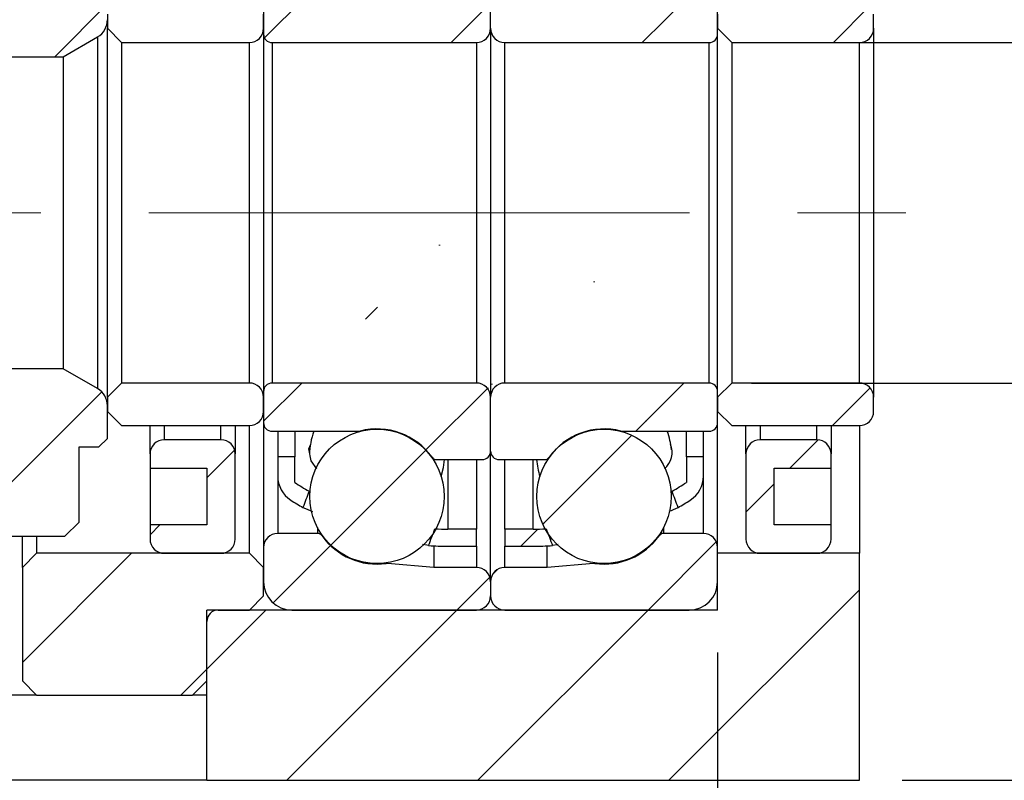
# Model space of a CAD drawing. Header units: millimetres. Extents: x 31 to 284, y 8 to 191.
# Tile 5 of 8: x 223 to 246, y 36 to 54. Entities that reach past the tile are written whole.
import ezdxf

# ---------------------------------------------------------------- set-up
doc = ezdxf.new("R2010")
doc.units = ezdxf.units.MM
doc.linetypes.add('CENTERX2', pattern=[20.32, 12.7, -2.54, 2.54, -2.54])
doc.layers.add('FORMAT', color=7, linetype='Continuous')
doc.styles.add('SLDTEXTSTYLE0', font='TXT', dxfattribs={"width": 0.75})
doc.dimstyles.new('SLDDIMSTYLE1', dxfattribs={"dimtxt": 3.5, "dimasz": 2.5, "dimexe": 0, "dimexo": 0.0625, "dimgap": 0.875, "dimtad": 1, "dimlfac": 1.5, "dimrnd": 1e-09, "dimzin": 12, "dimdsep": 46, "dimtxsty": 'SLDTEXTSTYLE0', "dimsah": 1, "dimcen": 0.09, "dimadec": 0, "dimazin": 3, "dimtfac": 1, "dimtofl": 0, "dimtmove": 0, "dimatfit": 3, "dimfxl": 0, "dimfrac": 2, "dimtolj": 1, "dimtzin": 12, "dimarcsym": 0})
doc.dimstyles.new('SLDDIMSTYLE2', dxfattribs={"dimtxt": 3.5, "dimasz": 2.5, "dimexe": 0, "dimexo": 0.0625, "dimgap": 0.875, "dimtad": 1, "dimdec": 1, "dimlfac": 1.5, "dimrnd": 1e-09, "dimzin": 12, "dimdsep": 46, "dimtxsty": 'SLDTEXTSTYLE0', "dimsah": 1, "dimcen": 0.09, "dimadec": 0, "dimazin": 3, "dimtfac": 1, "dimtdec": 1, "dimtmove": 0, "dimatfit": 0, "dimfxl": 0, "dimfrac": 2, "dimtolj": 1, "dimtzin": 12, "dimarcsym": 0})
doc.dimstyles.new('SLDDIMSTYLE4', dxfattribs={"dimtxt": 3.5, "dimasz": 2.5, "dimexe": 0, "dimexo": 0.0625, "dimgap": 0.875, "dimtad": 1, "dimlfac": 1.5, "dimrnd": 1e-09, "dimzin": 12, "dimdsep": 46, "dimtxsty": 'SLDTEXTSTYLE0', "dimsah": 1, "dimcen": 0.09, "dimadec": 0, "dimazin": 3, "dimtfac": 1, "dimtmove": 0, "dimatfit": 0, "dimfxl": 0, "dimfrac": 2, "dimtolj": 1, "dimtzin": 12, "dimarcsym": 0})
doc.dimstyles.new('SLDDIMSTYLE9', dxfattribs={"dimtxt": 3.5, "dimasz": 2.5, "dimexe": 0, "dimexo": 0.0625, "dimgap": 0.875, "dimtad": 1, "dimlfac": 1.5, "dimrnd": 1e-09, "dimzin": 12, "dimdsep": 46, "dimtxsty": 'SLDTEXTSTYLE0', "dimsah": 1, "dimcen": 0.09, "dimadec": 0, "dimazin": 3, "dimtol": 1, "dimtp": 0.02, "dimtm": 0.02, "dimtfac": 1, "dimtmove": 0, "dimatfit": 0, "dimfxl": 0, "dimfrac": 2, "dimtolj": 1, "dimarcsym": 0})

# ---------------------------------------------------------------- blocks, each defined once
blk = doc.blocks.new('_D_16')
at = {"layer": 'FORMAT', "color": 7}
for p, q in [((219.556, 41.158), (219.556, 29.107)), ((239.289, 39.091), (239.289, 29.107)), ((219.556, 30.107), (214.056, 30.107)), ((219.556, 30.107), (239.289, 30.107)), ((239.289, 30.107), (244.789, 30.107))]:
    blk.add_line(p, q, dxfattribs=at)
for points in [[(219.556, 30.107), (217.056, 30.357), (217.056, 29.857)], [(239.289, 30.107), (241.789, 29.857), (241.789, 30.357)]]:
    blk.add_solid(points, dxfattribs=at)
at = {"layer": 'FORMAT', "color": 7, "char_height": 3.5, "attachment_point": 1, "style": 'SLDTEXTSTYLE0'}
for s, insert in [('(', (223.67, 34.619)), (')', (234.443, 34.619)), ('29.6', (225.391, 34.619))]:
    blk.add_mtext(s, dxfattribs=dict(at, insert=insert))
blk = doc.blocks.new('_D_17')
at = {"layer": 'FORMAT', "color": 7}
for p, q in [((239.289, 39.091), (239.289, 29.107)), ((242.623, 35.091), (242.623, 29.107)), ((239.289, 30.107), (233.789, 30.107)), ((239.289, 30.107), (242.623, 30.107)), ((242.623, 30.107), (248.722, 30.107))]:
    blk.add_line(p, q, dxfattribs=at)
for points in [[(239.289, 30.107), (236.789, 30.357), (236.789, 29.857)], [(242.623, 30.107), (245.123, 29.857), (245.123, 30.357)]]:
    blk.add_solid(points, dxfattribs=at)
at = {"layer": 'FORMAT', "color": 7, "insert": (246.136, 34.619), "char_height": 3.5, "attachment_point": 1, "style": 'SLDTEXTSTYLE0'}
blk.add_mtext('5', dxfattribs=at)
blk = doc.blocks.new('_D_18')
at = {"layer": 'FORMAT', "color": 7}
for p, q in [((250.015, 53.424), (250.015, 64.805)), ((240.089, 53.424), (251.015, 53.424)), ((250.015, 53.424), (250.015, 45.424)), ((240.089, 45.424), (251.015, 45.424))]:
    blk.add_line(p, q, dxfattribs=at)
for points in [[(250.015, 53.424), (249.765, 50.924), (250.265, 50.924)], [(250.015, 45.424), (250.265, 47.924), (249.765, 47.924)]]:
    blk.add_solid(points, dxfattribs=at)
at = {"layer": 'FORMAT', "color": 7, "char_height": 3.5, "attachment_point": 1, "rotation": 90, "style": 'SLDTEXTSTYLE0'}
for s, insert in [('12', (245.45, 59.633)), ('%%c', (245.503, 54.355))]:
    blk.add_mtext(s, dxfattribs=dict(at, insert=insert))
blk = doc.blocks.new('_D_19')
at = {"layer": 'FORMAT', "color": 7}
for p, q in [((264.956, 49.424), (264.956, 54.924)), ((246.414, 49.424), (265.956, 49.424)), ((264.956, 49.424), (264.956, 36.091)), ((243.623, 36.091), (265.956, 36.091)), ((264.956, 36.091), (264.956, 30.591))]:
    blk.add_line(p, q, dxfattribs=at)
for points in [[(264.956, 49.424), (265.206, 51.924), (264.706, 51.924)], [(264.956, 36.091), (264.706, 33.591), (265.206, 33.591)]]:
    blk.add_solid(points, dxfattribs=at)
at = {"layer": 'FORMAT', "color": 7, "char_height": 3.5, "attachment_point": 1, "rotation": 90, "style": 'SLDTEXTSTYLE0'}
for s, insert in [('±0.02', (260.444, 41.669)), ('20', (260.444, 35.185))]:
    blk.add_mtext(s, dxfattribs=dict(at, insert=insert))

msp = doc.modelspace()

# ---------------------------------------------------------------- hatches: boundary and pattern name
at = {"layer": 'FORMAT', "linetype": 'Continuous', "lineweight": 18}
h = msp.add_hatch(dxfattribs=at)
h.set_pattern_fill('ANSI31', color=256, style=0)
edge = h.paths.add_edge_path(flags=0)
edge.add_line((224.28927796, 56.69100752), (223.95594463, 57.02434085))
edge.add_line((223.95594463, 57.02434085), (222.83131655, 57.02434085))
edge.add_line((222.83131675, 57.02434062), (222.68927663, 56.84971097))
edge.add_line((222.68927796, 56.849711), (222.68927796, 53.09100752))
edge.add_line((222.68927796, 53.09100752), (223.91671414, 53.09100752))
edge.add_line((223.91671414, 53.09100752), (224.72261129, 53.55629245))
edge.add_arc((224.48927796, 53.96043764), 0.46666667, 300, 360)
edge.add_line((224.95594463, 53.96043764), (224.95594463, 54.72434085))
edge.add_line((224.95594463, 54.72434085), (224.75594463, 54.92434085))
edge.add_line((224.75594463, 54.92434085), (224.28927796, 54.92434085))
edge.add_line((224.28927796, 54.92434085), (224.28927796, 56.69100752))
h = msp.add_hatch(dxfattribs=at)
h.set_pattern_fill('ANSI31', color=256, style=0)
edge = h.paths.add_edge_path(flags=0)
edge.add_line((228.62261129, 54.35767418), (228.62261129, 53.62434085))
edge.add_arc((228.82261129, 53.62434085), 0.2, 180, 270)
edge.add_line((228.82261129, 53.42434085), (233.62261129, 53.42434085))
edge.add_arc((233.62261129, 53.75767418), 0.33333333, 270, 360)
edge.add_line((233.95594463, 53.75767418), (233.95594463, 55.02434085))
edge.add_arc((233.75594463, 55.02434085), 0.2, 0, 90)
edge.add_line((233.75594463, 55.22434085), (232.68973052, 55.22434085))
edge.add_arc((232.68973052, 55.09100752), 0.13333333, 90, 144.471080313)
edge.add_arc((231.28927796, 56.09100752), 1.5875, 255.58614653, 324.471080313, ccw=False)
edge.add_arc((230.86092112, 54.42434085), 0.13333333, 75.58614653, 90)
edge.add_line((230.86092112, 54.55767418), (228.82261129, 54.55767418))
edge.add_arc((228.82261129, 54.35767418), 0.2, 90, 180)
h = msp.add_hatch(dxfattribs=at)
h.set_pattern_fill('ANSI31', color=256, style=0)
edge = h.paths.add_edge_path(flags=0)
edge.add_line((234.28927796, 53.42434085), (239.08927796, 53.42434085))
edge.add_arc((239.08927796, 53.62434085), 0.2, 270, 360)
edge.add_line((239.28927796, 53.62434085), (239.28927796, 54.35767418))
edge.add_arc((239.08927796, 54.35767418), 0.2, 0, 90)
edge.add_line((239.08927796, 54.55767418), (237.05096813, 54.55767418))
edge.add_arc((237.05096813, 54.42434085), 0.13333333, 90, 104.41385347)
edge.add_arc((236.62261129, 56.09100752), 1.5875, 215.528919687, 284.41385347, ccw=False)
edge.add_arc((235.22215874, 55.09100752), 0.13333333, 35.528919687, 90)
edge.add_line((235.22215874, 55.22434085), (234.15594463, 55.22434085))
edge.add_arc((234.15594463, 55.02434085), 0.2, 90, 180)
edge.add_line((233.95594463, 55.02434085), (233.95594463, 53.75767418))
edge.add_arc((234.28927796, 53.75767418), 0.33333333, 180, 270)
h = msp.add_hatch(dxfattribs=at)
h.set_pattern_fill('ANSI31', color=256, style=0)
edge = h.paths.add_edge_path(flags=0)
edge.add_line((224.95594463, 53.75767418), (225.28927796, 53.42434085))
edge.add_line((225.28927796, 53.42434085), (228.28927796, 53.42434085))
edge.add_arc((228.28927796, 53.75767418), 0.33333333, 270, 360)
edge.add_line((228.62261129, 53.75767418), (228.62261129, 54.09100752))
edge.add_arc((228.28927796, 54.09100752), 0.33333333, 360, 450)
edge.add_line((228.28927796, 54.42434085), (225.28927796, 54.42434085))
edge.add_line((225.28927796, 54.42434085), (224.95594463, 54.09100752))
edge.add_line((224.95594463, 54.09100752), (224.95594463, 53.75767418))
h = msp.add_hatch(dxfattribs=at)
h.set_pattern_fill('ANSI31', color=256, style=0)
edge = h.paths.add_edge_path(flags=0)
edge.add_line((239.28927796, 53.75767418), (239.62261129, 53.42434085))
edge.add_line((239.62261129, 53.42434085), (242.62261129, 53.42434085))
edge.add_arc((242.62261129, 53.75767418), 0.33333333, 270, 360)
edge.add_line((242.95594463, 53.75767418), (242.95594463, 54.09100752))
edge.add_arc((242.62261129, 54.09100752), 0.33333333, 360, 450)
edge.add_line((242.62261129, 54.42434085), (239.62261129, 54.42434085))
edge.add_line((239.62261129, 54.42434085), (239.28927796, 54.09100752))
edge.add_line((239.28927796, 54.09100752), (239.28927796, 53.75767418))
h = msp.add_hatch(dxfattribs=at)
h.set_pattern_fill('ANSI31', color=256, style=0)
edge = h.paths.add_edge_path(flags=0)
edge.add_arc((229.62261129, 43.23478678), 0.66666667, 180, 237.324713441)
edge.add_arc((232.95594463, 48.43191661), 6.84090909, 237.324713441, 240.135180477)
edge.add_ellipse((233.78184249, 49.42434085), major_axis=(-22.81157527, -60.99262654), ratio=0.02380262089, start_angle=276.6692598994, end_angle=277.0290017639, ccw=False)
edge.add_arc((232.95594463, 48.43191661), 6.44090909, 236.018353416, 239.537761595, ccw=False)
edge.add_line((229.35594463, 43.09100752), (229.35594463, 43.69100752))
edge.add_line((229.35594463, 43.69100752), (228.95594463, 43.69100752))
edge.add_line((228.95594463, 43.69100752), (228.95594463, 43.23478678))
h = msp.add_hatch(dxfattribs=at)
h.set_pattern_fill('ANSI31', color=256, style=0)
edge = h.paths.add_edge_path(flags=0)
edge.add_ellipse((234.13004676, 49.42434085), major_axis=(22.81157527, -60.99262654), ratio=0.02380262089, start_angle=82.9709982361, end_angle=83.3307401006, ccw=False)
edge.add_arc((234.95594463, 48.43191661), 6.84090909, 299.864819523, 302.675286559)
edge.add_arc((238.28927796, 43.23478678), 0.66666667, 302.675286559, 360)
edge.add_line((238.95594463, 43.23478678), (238.95594463, 43.69100752))
edge.add_line((238.95594463, 43.69100752), (238.55594463, 43.69100752))
edge.add_line((238.55594463, 43.69100752), (238.55594463, 43.09100752))
edge.add_arc((234.95594463, 48.43191661), 6.44090909, 300.462238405, 303.981646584, ccw=False)
h = msp.add_hatch(dxfattribs=at)
h.set_pattern_fill('ANSI31', color=256, style=0)
edge = h.paths.add_edge_path(flags=0)
edge.add_line((233.62261129, 41.59100752), (233.62261129, 41.99100752))
edge.add_line((233.62261129, 41.99100752), (232.95594463, 41.99100752))
edge.add_arc((232.95594463, 48.43191661), 6.44090909, 267.266323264, 270, ccw=False)
edge.add_ellipse((233.78184249, 49.42434085), major_axis=(-22.81157527, -60.99262654), ratio=0.02380262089, start_angle=83.1457752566, end_angle=83.5170756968, ccw=False)
edge.add_arc((232.95594463, 48.43191661), 6.84090909, 266.185421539, 270)
edge.add_line((232.95594463, 41.59100752), (233.62261129, 41.59100752))
h = msp.add_hatch(dxfattribs=at)
h.set_pattern_fill('ANSI31', color=256, style=0)
edge = h.paths.add_edge_path(flags=0)
edge.add_arc((234.95594463, 48.43191661), 6.44090909, 270, 272.733676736, ccw=False)
edge.add_line((234.95594463, 41.99100752), (234.28927796, 41.99100752))
edge.add_line((234.28927796, 41.99100752), (234.28927796, 41.59100752))
edge.add_line((234.28927796, 41.59100752), (234.95594463, 41.59100752))
edge.add_arc((234.95594463, 48.43191661), 6.84090909, 270, 273.814578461)
edge.add_ellipse((234.13004676, 49.42434085), major_axis=(22.81157527, -60.99262654), ratio=0.02380262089, start_angle=276.4829243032, end_angle=276.8542247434, ccw=False)
h = msp.add_hatch(dxfattribs=at)
h.set_pattern_fill('ANSI31', color=256, style=0)
edge = h.paths.add_edge_path(flags=0)
edge.add_line((219.55594463, 42.15767418), (219.88927796, 41.82434085))
edge.add_line((219.88927796, 41.82434085), (223.95594463, 41.82434085))
edge.add_line((223.95594463, 41.82434085), (224.28927796, 42.15767418))
edge.add_line((224.28927796, 42.15767418), (224.28927796, 43.92434085))
edge.add_line((224.28927796, 43.92434085), (224.75594463, 43.92434085))
edge.add_line((224.75594463, 43.92434085), (224.95594463, 44.12434085))
edge.add_line((224.95594463, 44.12434085), (224.95594463, 44.88824406))
edge.add_arc((224.48927796, 44.88824406), 0.46666667, 0, 60)
edge.add_line((224.72261129, 45.29238925), (223.91671414, 45.75767418))
edge.add_line((223.91671414, 45.75767418), (220.59517511, 45.75767418))
edge.add_line((220.59517511, 45.75767418), (219.78927796, 45.29238925))
edge.add_arc((220.02261129, 44.88824406), 0.46666667, 120, 180)
edge.add_line((219.55594463, 44.88824406), (219.55594463, 42.15767418))
h = msp.add_hatch(dxfattribs=at)
h.set_pattern_fill('ANSI31', color=256, style=0)
edge = h.paths.add_edge_path(flags=0)
edge.add_line((225.28927796, 45.42434085), (224.95594463, 45.09100752))
edge.add_line((224.95594463, 45.09100752), (224.95594463, 44.75767418))
edge.add_line((224.95594463, 44.75767418), (225.28927796, 44.42434085))
edge.add_line((225.28927796, 44.42434085), (228.28927796, 44.42434085))
edge.add_arc((228.28927796, 44.75767418), 0.33333333, 270, 360)
edge.add_line((228.62261129, 44.75767418), (228.62261129, 45.09100752))
edge.add_arc((228.28927796, 45.09100752), 0.33333333, 0, 90)
edge.add_line((228.28927796, 45.42434085), (225.28927796, 45.42434085))
h = msp.add_hatch(dxfattribs=at)
h.set_pattern_fill('ANSI31', color=256, style=0)
edge = h.paths.add_edge_path(flags=0)
edge.add_line((233.62261129, 45.42434085), (228.82261129, 45.42434085))
edge.add_arc((228.82261129, 45.22434085), 0.2, 90, 180)
edge.add_line((228.62261129, 45.22434085), (228.62261129, 44.49100752))
edge.add_arc((228.82261129, 44.49100752), 0.2, 180, 270)
edge.add_line((228.82261129, 44.29100752), (230.86092112, 44.29100752))
edge.add_arc((230.86092112, 44.42434085), 0.13333333, 270, 284.41385347)
edge.add_arc((231.28927796, 42.75767418), 1.5875, 35.528919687, 104.41385347, ccw=False)
edge.add_arc((232.68973052, 43.75767418), 0.13333333, 215.528919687, 270)
edge.add_line((232.68973052, 43.62434085), (233.75594463, 43.62434085))
edge.add_arc((233.75594463, 43.82434085), 0.2, 270, 360)
edge.add_line((233.95594463, 43.82434085), (233.95594463, 45.09100752))
edge.add_arc((233.62261129, 45.09100752), 0.33333333, 360, 450)
h = msp.add_hatch(dxfattribs=at)
h.set_pattern_fill('ANSI31', color=256, style=0)
edge = h.paths.add_edge_path(flags=0)
edge.add_line((239.28927796, 44.49100752), (239.28927796, 45.22434085))
edge.add_arc((239.08927796, 45.22434085), 0.2, 360, 450)
edge.add_line((239.08927796, 45.42434085), (234.28927796, 45.42434085))
edge.add_arc((234.28927796, 45.09100752), 0.33333333, 90, 180)
edge.add_line((233.95594463, 45.09100752), (233.95594463, 43.82434085))
edge.add_arc((234.15594463, 43.82434085), 0.2, 180, 270)
edge.add_line((234.15594463, 43.62434085), (235.22215874, 43.62434085))
edge.add_arc((235.22215874, 43.75767418), 0.13333333, 270, 324.471080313)
edge.add_arc((236.62261129, 42.75767418), 1.5875, 75.58614653, 144.471080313, ccw=False)
edge.add_arc((237.05096813, 44.42434085), 0.13333333, 255.58614653, 270)
edge.add_line((237.05096813, 44.29100752), (239.08927796, 44.29100752))
edge.add_arc((239.08927796, 44.49100752), 0.2, 270, 360)
h = msp.add_hatch(dxfattribs=at)
h.set_pattern_fill('ANSI31', color=256, style=0)
edge = h.paths.add_edge_path(flags=0)
edge.add_line((239.62261129, 45.42434085), (239.28927796, 45.09100752))
edge.add_line((239.28927796, 45.09100752), (239.28927796, 44.75767418))
edge.add_line((239.28927796, 44.75767418), (239.62261129, 44.42434085))
edge.add_line((239.62261129, 44.42434085), (242.62261129, 44.42434085))
edge.add_arc((242.62261129, 44.75767418), 0.33333333, 270, 360)
edge.add_line((242.95594463, 44.75767418), (242.95594463, 45.09100752))
edge.add_arc((242.62261129, 45.09100752), 0.33333333, 360, 450)
edge.add_line((242.62261129, 45.42434085), (239.62261129, 45.42434085))
h = msp.add_hatch(dxfattribs=at)
h.set_pattern_fill('ANSI31', color=256, style=0)
edge = h.paths.add_edge_path(flags=0)
edge.add_arc((231.28927796, 42.75982708), 1.57843454, 0, 360)
h = msp.add_hatch(dxfattribs=at)
h.set_pattern_fill('ANSI31', color=256, style=0)
edge = h.paths.add_edge_path(flags=0)
edge.add_arc((236.62261129, 42.75982708), 1.57843454, 0, 360)
h = msp.add_hatch(dxfattribs=at)
h.set_pattern_fill('ANSI31', color=256, style=0)
edge = h.paths.add_edge_path(flags=0)
edge.add_line((225.95594463, 43.75767418), (225.95594463, 43.42434085))
edge.add_line((225.95594463, 43.42434085), (227.28927796, 43.42434085))
edge.add_line((227.28927796, 43.42434085), (227.28927796, 42.09100752))
edge.add_line((227.28927796, 42.09100752), (225.95594463, 42.09100752))
edge.add_line((225.95594463, 42.09100752), (225.95594463, 41.75767418))
edge.add_arc((226.28927796, 41.75767418), 0.33333333, 180, 270)
edge.add_line((226.28927796, 41.42434085), (227.62261129, 41.42434085))
edge.add_arc((227.62261129, 41.75767418), 0.33333333, 270, 360)
edge.add_line((227.95594463, 41.75767418), (227.95594463, 43.75767418))
edge.add_arc((227.62261129, 43.75767418), 0.33333333, 0, 90)
edge.add_line((227.62261129, 44.09100752), (226.28927796, 44.09100752))
edge.add_arc((226.28927796, 43.75767418), 0.33333333, 90, 180)
h = msp.add_hatch(dxfattribs=at)
h.set_pattern_fill('ANSI31', color=256, style=0)
edge = h.paths.add_edge_path(flags=0)
edge.add_line((240.62261129, 42.09100752), (240.62261129, 43.42434085))
edge.add_line((240.62261129, 43.42434085), (241.95594463, 43.42434085))
edge.add_line((241.95594463, 43.42434085), (241.95594463, 43.75767418))
edge.add_arc((241.62261129, 43.75767418), 0.33333333, 360, 450)
edge.add_line((241.62261129, 44.09100752), (240.28927796, 44.09100752))
edge.add_arc((240.28927796, 43.75767418), 0.33333333, 90, 180)
edge.add_line((239.95594463, 43.75767418), (239.95594463, 41.75767418))
edge.add_arc((240.28927796, 41.75767418), 0.33333333, 180, 270)
edge.add_line((240.28927796, 41.42434085), (241.62261129, 41.42434085))
edge.add_arc((241.62261129, 41.75767418), 0.33333333, 270, 360)
edge.add_line((241.95594463, 41.75767418), (241.95594463, 42.09100752))
edge.add_line((241.95594463, 42.09100752), (240.62261129, 42.09100752))
h = msp.add_hatch(dxfattribs=at)
h.set_pattern_fill('ANSI31', color=256, style=0)
edge = h.paths.add_edge_path(flags=0)
edge.add_line((229.28927796, 40.09100752), (233.62261129, 40.09100752))
edge.add_arc((233.62261129, 40.42434085), 0.33333333, 270, 360)
edge.add_line((233.95594463, 40.42434085), (233.95594463, 40.75767418))
edge.add_arc((233.62261129, 40.75767418), 0.33333333, 0, 90)
edge.add_line((233.62261129, 41.09100752), (232.62261129, 41.09100752))
edge.add_line((232.62261129, 41.09100752), (231.53720211, 41.18596851))
edge.add_arc((231.52558135, 41.05314255), 0.13333333, 85, 97.892747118)
edge.add_arc((231.28927796, 42.75767418), 1.5875, 215.528919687, 277.892747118, ccw=False)
edge.add_arc((229.8888254, 41.75767418), 0.13333333, 35.528919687, 90)
edge.add_line((229.8888254, 41.89100752), (228.95594463, 41.89100752))
edge.add_arc((228.95594463, 41.55767418), 0.33333333, 90, 180)
edge.add_line((228.62261129, 41.55767418), (228.62261129, 40.75767418))
edge.add_arc((229.28927796, 40.75767418), 0.66666667, 180, 270)
h = msp.add_hatch(dxfattribs=at)
h.set_pattern_fill('ANSI31', color=256, style=0)
edge = h.paths.add_edge_path(flags=0)
edge.add_line((233.95594463, 40.75767418), (233.95594463, 40.42434085))
edge.add_arc((234.28927796, 40.42434085), 0.33333333, 180, 270)
edge.add_line((234.28927796, 40.09100752), (238.62261129, 40.09100752))
edge.add_arc((238.62261129, 40.75767418), 0.66666667, 270, 360)
edge.add_line((239.28927796, 40.75767418), (239.28927796, 41.55767418))
edge.add_arc((238.95594463, 41.55767418), 0.33333333, 0, 90)
edge.add_line((238.95594463, 41.89100752), (238.02306385, 41.89100752))
edge.add_arc((238.02306385, 41.75767418), 0.13333333, 90, 144.471080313)
edge.add_arc((236.62261129, 42.75767418), 1.5875, 262.107252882, 324.471080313, ccw=False)
edge.add_arc((236.38630791, 41.05314255), 0.13333333, 82.107252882, 95)
edge.add_line((236.37468714, 41.18596851), (235.28927796, 41.09100752))
edge.add_line((235.28927796, 41.09100752), (234.28927796, 41.09100752))
edge.add_arc((234.28927796, 40.75767418), 0.33333333, 90, 180)
h = msp.add_hatch(dxfattribs=at)
h.set_pattern_fill('ANSI31', color=256, style=0)
edge = h.paths.add_edge_path(flags=0)
edge.add_line((223.28927796, 41.42434085), (222.95594463, 41.09100752))
edge.add_line((222.95594463, 41.09100752), (222.95594463, 38.42434085))
edge.add_line((222.95594463, 38.42434085), (223.28927796, 38.09100752))
edge.add_line((223.28927796, 38.09100752), (226.95594463, 38.09100752))
edge.add_line((226.95594463, 38.09100752), (227.28927796, 38.42434085))
edge.add_line((227.28927796, 38.42434085), (227.28927796, 39.82434085))
edge.add_arc((227.55594463, 39.82434085), 0.26666667, 90, 180, ccw=False)
edge.add_line((227.55594463, 40.09100752), (228.28927796, 40.09100752))
edge.add_line((228.28927796, 40.09100752), (228.62261129, 40.42434085))
edge.add_line((228.62261129, 40.42434085), (228.62261129, 41.09100752))
edge.add_line((228.62261129, 41.09100752), (228.28927796, 41.42434085))
edge.add_line((228.28927796, 41.42434085), (223.28927796, 41.42434085))
h = msp.add_hatch(dxfattribs=at)
h.set_pattern_fill('ANSI31', color=256, style=0)
h.paths.add_polyline_path([(227.28927796, 40.09100752), (227.28927796, 36.09100752), (242.62261129, 36.09100752), (242.62261129, 41.42434085), (239.28927796, 41.42434085), (239.28927796, 40.09100752)], flags=0)

# ---------------------------------------------------------------- linework, layer by layer
at = {"color": 7, "linetype": 'Continuous', "lineweight": 25}
for p, q in [((233.95594437, 53.75767427), (233.95594437, 55.02434065)), ((228.62261079, 54.35767418), (228.62261079, 53.62434085)), ((239.28927796, 53.62434085), (239.28927796, 54.35767418)), ((224.95594414, 54.09100766), (224.95594414, 53.75767427)), ((228.62261079, 53.75767427), (228.62261079, 54.09100766)), ((239.28927796, 54.09100766), (239.28927796, 53.75767427)), ((242.95594461, 53.75767427), (242.95594461, 54.09100766)), ((224.95594414, 45.09100743), (224.95594414, 53.75767427)), ((225.28927815, 53.42434088), (224.95594414, 53.75767427)), ((233.95594437, 53.75767427), (233.95594437, 45.09100743)), ((239.62261131, 53.42434088), (239.28927796, 53.75767427)), ((242.95594461, 53.75767427), (242.95594461, 45.09100743)), ((223.91671356, 53.0910075), (224.72261182, 53.55629253)), ((224.72261182, 53.55629253), (224.72261182, 45.29238917)), ((228.62261079, 53.62434085), (228.62261079, 45.22434084)), ((239.28927796, 45.22434084), (239.28927796, 53.62434085)), ((225.28927815, 53.42434088), (225.28927815, 45.42434081)), ((225.28927815, 53.42434088), (228.28927802, 53.42434088)), ((228.28927802, 45.42434081), (228.28927802, 53.42434088)), ((228.82261169, 53.42434088), (233.62261099, 53.42434088)), ((228.82261169, 53.42434088), (228.82261169, 45.42434081)), ((233.62261099, 53.42434088), (233.62261099, 45.42434081)), ((234.28927807, 45.42434081), (234.28927807, 53.42434088)), ((234.28927807, 53.42434088), (239.08927795, 53.42434088)), ((239.08927795, 45.42434081), (239.08927795, 53.42434088)), ((239.62261131, 53.42434088), (242.62261122, 53.42434088)), ((239.62261131, 53.42434088), (239.62261131, 45.42434081)), ((242.62261122, 45.42434081), (242.62261122, 53.42434088)), ((222.6892776, 53.0910075), (223.91671356, 53.0910075)), ((223.91671356, 53.0910075), (223.91671356, 45.7576742)), ((223.91671356, 45.7576742), (220.5951752, 45.7576742)), ((224.72261182, 45.29238917), (223.91671356, 45.7576742)), ((224.95594414, 45.09100743), (225.28927815, 45.42434081)), ((228.28927802, 45.42434081), (225.28927815, 45.42434081)), ((233.62261099, 45.42434081), (228.82261169, 45.42434081)), ((239.08927795, 45.42434081), (234.28927807, 45.42434081)), ((239.28927796, 45.09100743), (239.62261131, 45.42434081)), ((242.62261122, 45.42434081), (239.62261131, 45.42434081)), ((228.62261079, 45.22434084), (228.62261079, 44.49100751)), ((239.28927796, 44.49100751), (239.28927796, 45.22434084)), ((224.95594414, 45.09100743), (224.95594414, 44.75767404)), ((224.95594414, 44.12434054), (224.95594414, 44.88824391)), ((228.62261079, 44.75767404), (228.62261079, 45.09100743)), ((233.95594437, 43.82434105), (233.95594437, 45.09100743)), ((239.28927796, 45.09100743), (239.28927796, 44.75767404)), ((242.95594461, 44.75767404), (242.95594461, 45.09100743)), ((225.28927815, 44.42434096), (224.95594414, 44.75767404)), ((239.62261131, 44.42434096), (239.28927796, 44.75767404)), ((225.28927815, 44.42434096), (228.28927802, 44.42434096)), ((225.95594492, 43.75767387), (225.95594492, 44.42434096)), ((227.95594401, 44.42434096), (227.95594401, 43.75767387)), ((228.28927802, 41.42434078), (228.28927802, 44.42434096)), ((228.62261079, 44.49100751), (228.62261079, 41.55767389)), ((239.28927796, 41.55767389), (239.28927796, 44.49100751)), ((239.62261131, 44.42434096), (242.62261122, 44.42434096)), ((239.95594466, 43.75767387), (239.95594466, 44.42434096)), ((241.95594475, 44.42434096), (241.95594475, 43.75767387)), ((242.62261122, 44.42434096), (242.62261122, 41.42434078)), ((228.82261169, 44.29100754), (230.86092104, 44.29100754)), ((228.9559448, 44.29100754), (228.9559448, 43.69100732)), ((229.35594474, 44.29100754), (229.35594474, 43.69100732)), ((237.05096817, 44.29100754), (239.08927795, 44.29100754)), ((238.55594463, 43.69100732), (238.55594463, 44.29100754)), ((238.95594461, 43.69100732), (238.95594461, 44.29100754)), ((224.95594414, 44.12434054), (224.75594448, 43.92434088)), ((227.62261124, 44.09100726), (226.28927769, 44.09100726)), ((241.62261137, 44.09100726), (240.28927797, 44.09100726)), ((224.28927736, 43.92434088), (224.75594448, 43.92434088)), ((224.28927736, 42.15767411), (224.28927736, 43.92434088)), ((225.95594492, 43.75767387), (225.95594492, 43.42434111)), ((227.95594401, 41.75767417), (227.95594401, 43.75767387)), ((233.95594437, 40.757674), (233.95594437, 43.82434105)), ((239.95594466, 43.75767387), (239.95594466, 41.75767417)), ((241.95594475, 43.42434111), (241.95594475, 43.75767387)), ((228.9559448, 43.69100732), (228.9559448, 43.23478654)), ((229.35594474, 43.69100732), (228.9559448, 43.69100732)), ((229.35594474, 43.09100772), (229.35594474, 43.69100732)), ((232.68973062, 43.62434077), (233.75594471, 43.62434077)), ((233.62261099, 43.62434077), (233.62261099, 41.99100773)), ((234.15594465, 43.62434077), (235.22215875, 43.62434077)), ((234.28927807, 41.99100773), (234.28927807, 43.62434077)), ((238.55594463, 43.69100732), (238.55594463, 43.09100772)), ((238.95594461, 43.69100732), (238.55594463, 43.69100732)), ((238.95594461, 43.23478654), (238.95594461, 43.69100732)), ((225.95594492, 43.42434111), (227.28927848, 43.42434111)), ((225.95594492, 43.42434111), (225.95594492, 42.09100756)), ((227.28927848, 43.42434111), (227.28927848, 42.09100756)), ((240.62261136, 43.42434111), (241.95594475, 43.42434111)), ((240.62261136, 42.09100756), (240.62261136, 43.42434111)), ((241.95594475, 42.09100756), (241.95594475, 43.42434111)), ((224.28927736, 42.15767411), (223.9559446, 41.82434072)), ((225.95594492, 42.09100756), (225.95594492, 41.75767417)), ((227.28927848, 42.09100756), (225.95594492, 42.09100756)), ((229.88882516, 41.89100727), (228.9559448, 41.89100727)), ((233.62261099, 41.99100773), (232.95594483, 41.99100773)), ((233.62261099, 41.59100778), (233.62261099, 41.99100773)), ((234.95594454, 41.99100773), (234.28927807, 41.99100773)), ((234.28927807, 41.99100773), (234.28927807, 41.59100778)), ((238.95594461, 41.89100727), (238.02306382, 41.89100727)), ((241.95594475, 42.09100756), (240.62261136, 42.09100756)), ((241.95594475, 41.75767417), (241.95594475, 42.09100756)), ((219.88927739, 41.82434072), (223.9559446, 41.82434072)), ((222.95594505, 41.09100739), (222.95594505, 41.82434072)), ((223.28927782, 41.82434072), (223.28927782, 41.42434078)), ((222.95594505, 41.09100739), (223.28927782, 41.42434078)), ((228.28927802, 41.42434078), (223.28927782, 41.42434078)), ((226.28927769, 41.42434078), (227.62261124, 41.42434078)), ((228.28927802, 41.42434078), (228.62261079, 41.09100739)), ((228.62261079, 41.55767389), (228.62261079, 40.757674)), ((232.62261144, 41.59913326), (232.62261144, 41.09100739)), ((232.95594483, 41.59100778), (233.62261099, 41.59100778)), ((234.28927807, 41.59100778), (234.95594454, 41.59100778)), ((235.28927793, 41.09100739), (235.28927793, 41.59913326)), ((239.28927796, 40.757674), (239.28927796, 41.55767389)), ((239.28927796, 40.09100723), (239.28927796, 41.42434078)), ((242.62261122, 41.42434078), (239.28927796, 41.42434078)), ((240.28927797, 41.42434078), (241.62261137, 41.42434078)), ((242.62261122, 36.09100781), (242.62261122, 41.42434078)), ((232.62261144, 41.09100739), (231.53720217, 41.18596877)), ((236.3746872, 41.18596877), (235.28927793, 41.09100739)), ((222.95594505, 41.09100739), (222.95594505, 38.42434091)), ((228.62261079, 40.42434062), (228.62261079, 41.09100739)), ((233.62261099, 41.09100739), (232.62261144, 41.09100739)), ((235.28927793, 41.09100739), (234.28927807, 41.09100739)), ((233.95594437, 40.757674), (233.95594437, 40.42434062)), ((228.62261079, 40.42434062), (228.28927802, 40.09100723)), ((239.28927796, 40.09100723), (227.28927848, 40.09100723)), ((227.28927848, 36.09100781), (227.28927848, 40.09100723)), ((227.55594469, 40.09100723), (228.28927802, 40.09100723)), ((229.28927818, 40.09100723), (233.62261099, 40.09100723)), ((234.28927807, 40.09100723), (238.62261126, 40.09100723)), ((227.28927848, 38.42434091), (227.28927848, 39.82434101)), ((223.28927782, 38.0910069), (222.95594505, 38.42434091)), ((227.28927848, 38.42434091), (226.95594447, 38.0910069)), ((223.28927782, 38.0910069), (193.95594216, 38.0910069)), ((223.28927782, 38.0910069), (226.95594447, 38.0910069)), ((227.28927848, 38.0910069), (226.95594447, 38.0910069)), ((227.28927848, 36.09100781), (193.95594216, 36.09100781)), ((227.28927848, 36.09100781), (242.62261122, 36.09100781))]:
    msp.add_line(p, q, dxfattribs=at)
at = {"color": 8, "linetype": 'Continuous', "lineweight": 25}
for p, q in [((226.28927769, 44.42434096), (226.28927769, 44.09100726)), ((227.62261124, 44.09100726), (227.62261124, 44.42434096)), ((240.28927797, 44.42434096), (240.28927797, 44.09100726)), ((241.62261137, 44.09100726), (241.62261137, 44.42434096)), ((232.95594483, 43.62434077), (232.95594483, 41.99100773)), ((234.95594454, 41.99100773), (234.95594454, 43.62434077)), ((228.9559448, 43.23478654), (228.9559448, 41.89100727)), ((238.95594461, 41.89100727), (238.95594461, 43.23478654)), ((229.88882516, 42.03168665), (229.88882516, 41.89100727)), ((238.02306382, 41.89100727), (238.02306382, 42.03168665)), ((229.9973348, 41.85299814), (229.9973348, 41.83515586)), ((237.91455426, 41.83515586), (237.91455426, 41.85299814)), ((233.62261099, 41.59100778), (233.62261099, 41.09100739)), ((234.28927807, 41.09100739), (234.28927807, 41.59100778)), ((231.50727194, 41.19651817), (231.50727194, 41.18521253)), ((231.53720217, 41.20098479), (231.53720217, 41.18596877)), ((236.3746872, 41.18596877), (236.3746872, 41.20098479)), ((236.40461711, 41.18521253), (236.40461711, 41.19651817))]:
    msp.add_line(p, q, dxfattribs=at)
at = {"color": 7, "linetype": 'Continuous', "lineweight": 25, "flags": 128}
for points in [[(229.87242954, 43.40685397), (229.739387, 43.59601987), (229.68450417, 43.88025331), (229.73437897, 43.98485139)], [(232.79663155, 43.22816546), (232.85126604, 43.44274466), (232.87350664, 43.62434077)], [(232.50083419, 41.60616289), (232.45547878, 41.61263868), (232.359881, 41.63346119)], [(235.54235676, 41.63051883), (235.51462074, 41.62405483), (235.41105518, 41.60616289)]]:
    msp.add_lwpolyline(points, dxfattribs=at)
at = {"color": 7, "linetype": 'Continuous', "lineweight": 25}
for centre in [(231.28927796, 42.75982708), (236.62261129, 42.75982708)]:
    msp.add_circle(centre, 1.57843454, dxfattribs=at)
for centre, radius, start, end in [((224.48927796, 53.96043764), 0.46666667, 300, 0), ((228.28927796, 53.75767418), 0.33333333, 270, 0), ((233.62261129, 53.75767418), 0.33333333, 270, 0), ((234.28927796, 53.75767418), 0.33333333, 180, 270), ((242.62261129, 53.75767418), 0.33333333, 270, 0), ((228.82261129, 53.62434085), 0.2, 180, 270), ((239.08927796, 53.62434085), 0.2, 270, 0), ((228.28927796, 45.09100752), 0.33333333, 0, 90), ((228.82261129, 45.22434085), 0.2, 90, 180), ((233.62261129, 45.09100752), 0.33333333, 360, 90), ((234.28927796, 45.09100752), 0.33333333, 90, 180), ((239.08927796, 45.22434085), 0.2, 0, 90), ((242.62261129, 45.09100752), 0.33333333, 0, 90), ((224.48927796, 44.88824406), 0.46666667, 0, 60), ((228.28927796, 44.75767418), 0.33333333, 270, 0), ((242.62261129, 44.75767418), 0.33333333, 270, 0), ((228.82261129, 44.49100752), 0.2, 180, 270), ((239.08927796, 44.49100752), 0.2, 270, 360), ((231.28927796, 43.72620369), 1.5875, 159.158624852, 179.301768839), ((230.86092112, 44.42434085), 0.13333333, 270, 284.41385347), ((231.28927796, 42.75767418), 1.5875, 35.528919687, 104.41385347), ((236.62261129, 42.75767418), 1.5875, 75.58614653, 144.471080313), ((237.05096813, 44.42434085), 0.13333333, 255.58614653, 270), ((236.62261129, 43.72620369), 1.5875, 4.77655677, 20.841375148), ((226.28927796, 43.75767418), 0.33333333, 90, 180), ((227.62261129, 43.75767418), 0.33333333, 0, 90), ((237.69876505, 43.80011434), 0.52256829, 311.330435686, 21.207132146), ((240.28927796, 43.75767418), 0.33333333, 90, 180), ((241.62261129, 43.75767418), 0.33333333, 0, 90), ((233.75594463, 43.82434085), 0.2, 270, 0), ((234.15594463, 43.82434085), 0.2, 180, 270), ((232.68973052, 43.75767418), 0.13333333, 215.528919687, 270), ((236.62261129, 43.72620369), 1.5875, 183.678943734, 198.283840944), ((235.22215874, 43.75767418), 0.13333333, 270, 324.471080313), ((229.62261129, 43.23478678), 0.66666667, 180, 237.324713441), ((232.95594463, 48.43191661), 6.44090909, 236.018353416, 239.537761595), ((234.95594463, 48.43191661), 6.44090909, 300.462238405, 303.981646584), ((238.28927796, 43.23478678), 0.66666667, 302.675286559, 0), ((232.95594463, 48.43191661), 6.84090909, 237.324713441, 240.135180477), ((234.95594463, 48.43191661), 6.84090909, 299.864819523, 302.675286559), ((230.34216332, 44.12146151), 1.80533471, 243.95481579, 251.706353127), ((237.53829666, 44.19995621), 1.88966836, 288.907429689, 295.856352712), ((228.95594463, 41.55767418), 0.33333333, 90, 180), ((229.8888254, 41.75767418), 0.13333333, 35.528919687, 90), ((232.95594463, 48.43191661), 6.44090909, 267.266323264, 270), ((234.95594463, 48.43191661), 6.44090909, 270, 272.733676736), ((238.02306385, 41.75767418), 0.13333333, 90, 144.471080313), ((238.95594463, 41.55767418), 0.33333333, 0, 90), ((226.28927796, 41.75767418), 0.33333333, 180, 270), ((227.62261129, 41.75767418), 0.33333333, 270, 0), ((231.28927796, 42.75767418), 1.5875, 215.528919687, 277.892747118), ((236.62261129, 42.75767418), 1.5875, 262.107252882, 324.471080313), ((240.28927796, 41.75767418), 0.33333333, 180, 270), ((241.62261129, 41.75767418), 0.33333333, 270, 0), ((232.95594463, 48.43191661), 6.84090909, 266.185421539, 270), ((234.95594463, 48.43191661), 6.84090909, 270, 273.814578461), ((231.52558135, 41.05314255), 0.13333333, 85, 97.892747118), ((236.38630791, 41.05314255), 0.13333333, 82.107252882, 95), ((233.62261129, 40.75767418), 0.33333333, 0, 90), ((234.28927796, 40.75767418), 0.33333333, 90, 180), ((229.28927796, 40.75767418), 0.66666667, 180, 270), ((238.62261129, 40.75767418), 0.66666667, 270, 0), ((233.62261129, 40.42434085), 0.33333333, 270, 0), ((234.28927796, 40.42434085), 0.33333333, 180, 270), ((227.55594463, 39.82434085), 0.26666667, 90, 180)]:
    msp.add_arc(centre, radius, start, end, dxfattribs=at)
for centre, major_axis, start_param, end_param in [((233.78184249, 49.42434085), (-22.81157527, -60.99262654), 4.8287895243, 4.8350682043), ((234.13004676, 49.42434085), (22.81157527, -60.99262654), 1.4481171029, 1.4543957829), ((233.78184249, 49.42434085), (-22.81157527, -60.99262654), 1.4511675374, 1.4576479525), ((234.13004676, 49.42434085), (22.81157527, -60.99262654), 4.8255373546, 4.8320177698)]:
    msp.add_ellipse(centre, major_axis=major_axis, ratio=0.0238026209, start_param=start_param, end_param=end_param, dxfattribs=at)
at = {"layer": 'FORMAT', "color": 7, "linetype": 'CENTERX2', "lineweight": 18}
msp.add_line((185.28927796, 49.42434085), (245.41395785, 49.42434085), dxfattribs=at)

# ---------------------------------------------------------------- dimensions: what is measured, and where the dimension line sits
at = {"layer": 'FORMAT', "color": 7}
dim = msp.add_linear_dim(base=(250.0149363, 45.42434085), p1=(239.08927796, 53.42434085), p2=(239.08927796, 45.42434085), angle=90, text='%%c<>', dimstyle='SLDDIMSTYLE1', dxfattribs=at)
dim.commit()
dim.dimension.update_dxf_attribs({"geometry": '_D_18', "text_midpoint": (250.0149363, 59.58015807), "dimtype": 160})
dim = msp.add_linear_dim(base=(264.95594463, 36.09100752), p1=(245.41395785, 49.42434085), p2=(242.62261129, 36.09100752), angle=90, dimstyle='SLDDIMSTYLE9', dxfattribs=at)
dim.commit()
dim.dimension.update_dxf_attribs({"geometry": '_D_19', "text_midpoint": (264.95594463, 44.22382612), "dimtype": 160})
dim = msp.add_linear_dim(base=(239.28927796, 30.1067771), p1=(219.55594463, 42.15767418), p2=(239.28927796, 40.09100752), text='(<>)', dimstyle='SLDDIMSTYLE2', dxfattribs=at)
dim.commit()
dim.dimension.update_dxf_attribs({"geometry": '_D_16', "text_midpoint": (229.9170001, 30.1067771), "dimtype": 160})
dim = msp.add_linear_dim(base=(242.62261129, 30.1067771), p1=(239.28927796, 40.09100752), p2=(242.62261129, 36.09100752), dimstyle='SLDDIMSTYLE4', dxfattribs=at)
dim.commit()
dim.dimension.update_dxf_attribs({"geometry": '_D_17', "text_midpoint": (247.42860671, 30.1067771), "dimtype": 160})

doc.saveas('drawing.dxf')
